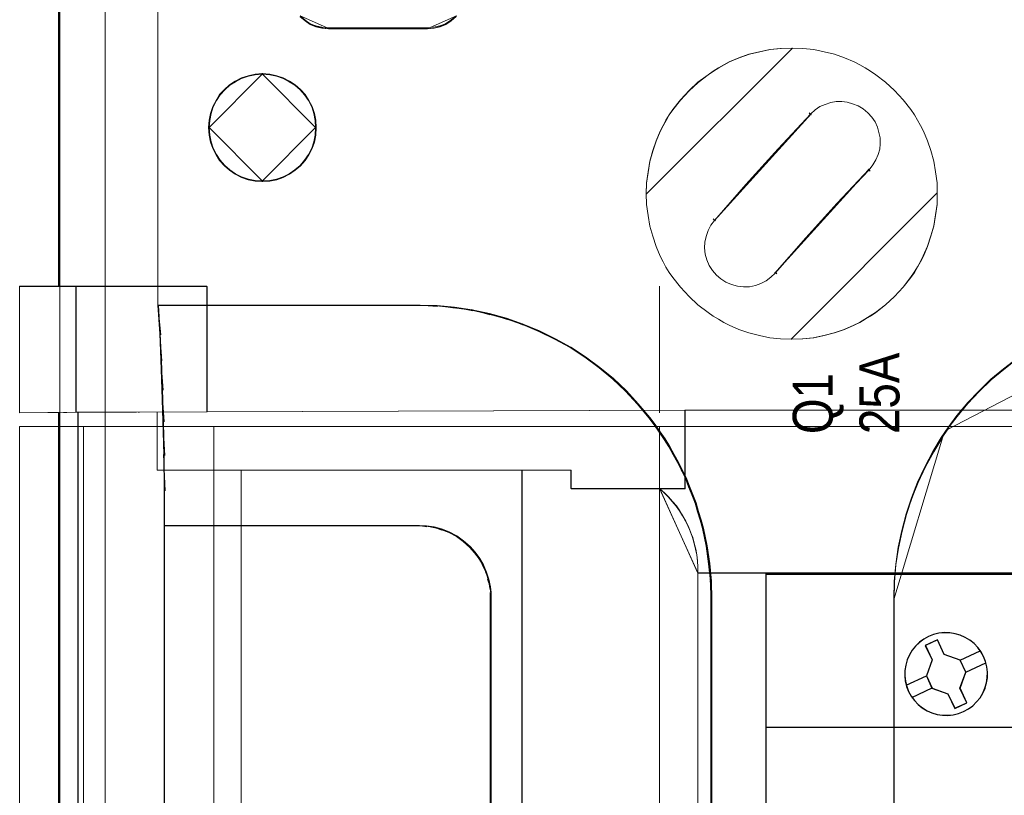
# Model space of a CAD drawing. Header units: millimetres. Extents: x -1290 to 1795, y -4192 to -1311.
# Tile 77 of 256: x 518 to 533, y -3249 to -3237. Entities that reach past the tile are written whole.
import ezdxf

# ---------------------------------------------------------------- set-up
doc = ezdxf.new("R2010")
doc.units = ezdxf.units.MM
doc.layers.add('45', color=7, linetype='Continuous')
doc.layers.add('Aparatura', color=7, linetype='Continuous', lineweight=13)
doc.styles.get("Standard").update_dxf_attribs({"font": 'ARIALN.TTF', "width": 0.8})

# ---------------------------------------------------------------- blocks, each defined once
blk = doc.blocks.new('*U24')
at = {"layer": '45', "color": 7}
for points in [[(43.004787, -76.493338), (61.006016, -76.493338), (61.006016, -76.493338), (61.006016, -159.503627), (61.006016, -159.503627), (43.004787, -159.503627), (43.004787, -159.503627), (24.997711, -159.503627), (24.997711, -159.503627), (6.996482, -159.503627), (6.996482, -159.503627), (6.996482, -76.493338), (6.996482, -76.493338), (24.997711, -76.493338), (24.997711, -76.493338), (43.004787, -76.493338), (43.004787, -76.493338)], [(23.315902, -82.69119), (23.122631, -82.328291), (22.882506, -82.000512), (22.601385, -81.707851), (22.285124, -81.456164), (21.933722, -81.245448), (21.558894, -81.081559), (21.178208, -80.970348), (20.774097, -80.900109), (20.369985, -80.894256), (19.965873, -80.941082), (19.567618, -81.040586), (19.186933, -81.181063), (18.835531, -81.380072), (18.507556, -81.620053), (18.214721, -81.901007), (17.957027, -82.21708), (17.752043, -82.568272), (17.582199, -82.937024), (17.476778, -83.323336), (17.406498, -83.727207), (17.400641, -84.131078), (17.441638, -84.534949), (17.541202, -84.932967), (17.687619, -85.313425), (17.886747, -85.664617), (18.126871, -85.992396), (18.407992, -86.29091), (18.718397, -86.542598), (19.075655, -86.753313), (19.43877, -86.917203), (19.831169, -87.034267), (20.235281, -87.092799), (20.639393, -87.098652), (21.043505, -87.057679), (21.44176, -86.958175), (21.816588, -86.817698), (22.173846, -86.612836), (22.501821, -86.378708), (22.794656, -86.091901), (23.05235, -85.781681), (23.263191, -85.436342), (23.421322, -85.061737), (23.532599, -84.669572), (23.597023, -84.271555), (23.608736, -83.86183), (23.56774, -83.457959), (23.468176, -83.065795), (23.315902, -82.69119)], [(23.311034, -82.692701), (23.118098, -82.330223), (22.878389, -82.002823), (22.597754, -81.710502), (22.282041, -81.459105), (21.931247, -81.248634), (21.557068, -81.084934), (21.177042, -80.973852), (20.77363, -80.903695), (20.370218, -80.897849), (19.966806, -80.94462), (19.56924, -81.044009), (19.189214, -81.184323), (18.838421, -81.383102), (18.511014, -81.622805), (18.218687, -81.903434), (17.961438, -82.219141), (17.756809, -82.569926), (17.587259, -82.938251), (17.482021, -83.324115), (17.411863, -83.727518), (17.406016, -84.130922), (17.446942, -84.534325), (17.546333, -84.931882), (17.692497, -85.3119), (17.89128, -85.662685), (18.130989, -85.990085), (18.411623, -86.288253), (18.72149, -86.539649), (19.07813, -86.75012), (19.440616, -86.91382), (19.832335, -87.030749), (20.235747, -87.089213), (20.639159, -87.095059), (21.042572, -87.054134), (21.440137, -86.954745), (21.814316, -86.814431), (22.170956, -86.609806), (22.498363, -86.375949), (22.790691, -86.089474), (23.047939, -85.779614), (23.258415, -85.434675), (23.416272, -85.060503), (23.527356, -84.668793), (23.591668, -84.271236), (23.603361, -83.861986), (23.562436, -83.458583), (23.463044, -83.066872), (23.311034, -82.692701)], [(20.363217, -82.521191), (19.852736, -81.425959), (19.852736, -81.425959), (18.943259, -81.847652), (18.943259, -81.847652), (19.45374, -82.942884), (19.45374, -82.942884), (19.019537, -84.143539), (19.019537, -84.143539), (19.442004, -85.051352), (19.442004, -85.051352), (20.638994, -85.484759), (20.638994, -85.484759), (21.149475, -86.574134), (21.149475, -86.574134), (22.058952, -86.152441), (22.058952, -86.152441), (21.548471, -85.063066), (21.548471, -85.063066), (21.988541, -83.86241), (21.988541, -83.86241), (21.566074, -82.954598), (21.566074, -82.954598), (20.363217, -82.521191), (20.363217, -82.521191)], [(20.363693, -82.522872), (19.854973, -81.429551), (18.948634, -81.850509), (19.457353, -82.94383), (19.024649, -84.142391), (19.445659, -85.04862), (20.638518, -85.481271), (21.147238, -86.568745), (22.053577, -86.147788), (21.544858, -85.060313), (21.983409, -83.861752), (21.5624, -82.955524), (20.363693, -82.522872)]]:
    blk.add_lwpolyline(points, close=True, dxfattribs=at)
at = {"layer": '45', "color": 254}
blk.add_lwpolyline([(43.003592, -76.498727), (61.002433, -76.498727), (61.002433, -159.498239), (43.003592, -159.498239), (24.998906, -159.498239), (7.000066, -159.498239), (7.000066, -76.498727), (24.998906, -76.498727), (43.003592, -76.498727)], close=True, dxfattribs=at)
at = {"layer": '45', "color": 7}
for points in [[(21.557288, -82.961789), (23.069447, -82.248661)], [(21.978328, -83.867121), (23.490487, -83.155789)], [(17.517099, -84.844304), (19.03105, -84.136565)], [(17.938138, -85.749636), (19.45209, -85.043693)]]:
    blk.add_lwpolyline(points, dxfattribs=at)
at = {"layer": '45', "color": 251}
blk.add_lwpolyline([(6.996482, -87.993206), (61.006016, -87.993206)], dxfattribs=at)

msp = doc.modelspace()

# ---------------------------------------------------------------- linework, layer by layer
at = {"layer": 'Aparatura', "lineweight": 13}
for points in [[(518.676, -3229.974), (518.676, -3240.955), (518.676, -3229.974)], [(595.236, -3242.817), (602.408, -3242.838), (603.182, -3242.849), (604.631, -3242.855), (604.631, -3229.974), (518.676, -3229.974), (518.676, -3240.955), (518.8, -3240.955), (518.935, -3240.955), (520.899, -3240.955), (520.899, -3242.838), (528.071, -3242.817), (529.136, -3242.817), (595.236, -3242.817)], [(595.236, -3242.817), (602.408, -3242.838), (603.182, -3242.849), (604.631, -3242.855), (604.631, -3229.974), (518.676, -3229.974), (518.676, -3240.955), (518.8, -3240.955), (518.935, -3240.955), (520.899, -3240.955), (520.899, -3242.838), (528.071, -3242.817), (529.136, -3242.817), (595.236, -3242.817)], [(518.68, -3229.974), (518.68, -3240.958), (518.68, -3229.974)], [(595.269, -3242.812), (602.441, -3242.839), (603.215, -3242.844), (604.665, -3242.855), (604.665, -3229.974), (518.68, -3229.974), (518.68, -3240.958), (518.8, -3240.958), (518.936, -3240.958), (520.904, -3240.958), (520.904, -3242.839), (528.076, -3242.817), (529.144, -3242.817), (595.269, -3242.812)], [(595.269, -3242.812), (602.441, -3242.839), (603.215, -3242.844), (604.665, -3242.855), (604.665, -3229.974), (518.68, -3229.974), (518.68, -3240.958), (518.8, -3240.958), (518.936, -3240.958), (520.904, -3240.958), (520.904, -3242.839), (528.076, -3242.817), (529.144, -3242.817), (595.269, -3242.812)], [(518.694, -3230.396), (518.694, -3306.753), (518.694, -3230.396)], [(519.376, -3230.815), (519.376, -3246.206), (519.376, -3249.719), (519.376, -3250.881), (519.376, -3251.365), (519.376, -3251.511), (519.376, -3251.57), (519.376, -3251.586), (519.376, -3251.591), (519.376, -3251.591), (519.376, -3230.815)], [(520.166, -3235.9), (520.166, -3241.255), (520.166, -3235.9)], [(522.298, -3236.9), (522.376, -3236.964), (522.454, -3237.023), (522.544, -3237.059), (522.639, -3237.082), (522.739, -3237.094), (522.298, -3236.9)], [(524.205, -3237.094), (524.305, -3237.082), (524.4, -3237.059), (524.49, -3237.023), (524.574, -3236.964), (524.646, -3236.9), (524.205, -3237.094)], [(522.722, -3237.077), (522.722, -3237.077), (523.472, -3237.077), (523.94, -3237.077), (524.113, -3237.077), (524.184, -3237.077), (524.211, -3237.077), (524.217, -3237.077), (524.222, -3237.077), (522.722, -3237.077)], [(529.685, -3237.383), (529.517, -3237.389), (529.354, -3237.405), (529.197, -3237.438), (529.04, -3237.476), (528.889, -3237.53), (528.742, -3237.589), (528.661, -3237.633), (528.58, -3237.681), (528.499, -3237.73), (528.423, -3237.784), (528.271, -3237.898), (528.136, -3238.023), (528.006, -3238.164), (527.893, -3238.31), (527.838, -3238.386), (527.79, -3238.467), (527.746, -3238.548), (527.703, -3238.635), (527.643, -3238.781), (527.589, -3238.928), (527.546, -3239.085), (527.519, -3239.247), (527.497, -3239.41), (527.492, -3239.572), (529.685, -3237.383)], [(530.695, -3237.632), (530.614, -3237.589), (530.469, -3237.529), (530.318, -3237.475), (530.161, -3237.437), (530.005, -3237.405), (529.843, -3237.389), (529.676, -3237.383), (529.509, -3237.389), (529.347, -3237.405), (529.191, -3237.437), (529.034, -3237.475), (528.883, -3237.529), (528.738, -3237.589), (528.657, -3237.632), (528.576, -3237.68), (528.495, -3237.729), (528.419, -3237.783), (528.268, -3237.896), (528.134, -3238.02), (528.004, -3238.161), (527.891, -3238.306), (527.837, -3238.382), (527.788, -3238.463), (527.745, -3238.544), (527.702, -3238.63), (527.643, -3238.776), (527.589, -3238.921), (527.546, -3239.078), (527.519, -3239.24), (527.497, -3239.402), (527.492, -3239.564), (527.497, -3239.731), (527.519, -3239.893), (527.546, -3240.055), (527.589, -3240.206), (527.643, -3240.357), (527.702, -3240.503), (527.745, -3240.589), (527.788, -3240.67), (527.837, -3240.751), (527.891, -3240.826), (528.004, -3240.972), (528.134, -3241.112), (528.268, -3241.237), (528.419, -3241.35), (528.495, -3241.404), (528.576, -3241.452), (528.657, -3241.501), (528.738, -3241.539), (528.883, -3241.603), (529.034, -3241.657), (529.191, -3241.695), (529.347, -3241.728), (529.509, -3241.744), (529.676, -3241.749), (529.843, -3241.744), (530.005, -3241.728), (530.161, -3241.695), (530.318, -3241.657), (530.469, -3241.603), (530.614, -3241.539), (530.695, -3241.501), (530.776, -3241.452), (530.857, -3241.404), (530.938, -3241.35), (531.083, -3241.237), (531.218, -3241.112), (531.348, -3240.972), (531.461, -3240.826), (531.515, -3240.751), (531.563, -3240.67), (531.607, -3240.589), (531.65, -3240.503), (531.714, -3240.357), (531.763, -3240.206), (531.806, -3240.055), (531.833, -3239.893), (531.855, -3239.731), (531.855, -3239.564), (531.855, -3239.402), (531.833, -3239.24), (531.806, -3239.078), (531.763, -3238.921), (531.714, -3238.776), (531.65, -3238.63), (531.607, -3238.544), (531.563, -3238.463), (531.515, -3238.382), (531.461, -3238.306), (531.348, -3238.161), (531.218, -3238.02), (531.083, -3237.896), (530.938, -3237.783), (530.857, -3237.729), (530.776, -3237.68), (530.695, -3237.632)], [(531.855, -3239.731), (531.833, -3239.893), (531.806, -3240.055), (531.763, -3240.206), (531.714, -3240.357), (531.65, -3240.503), (531.607, -3240.589), (531.563, -3240.67), (531.515, -3240.751), (531.461, -3240.826), (531.348, -3240.972), (531.218, -3241.112), (531.083, -3241.237), (530.938, -3241.35), (530.857, -3241.404), (530.776, -3241.452), (530.695, -3241.501), (530.614, -3241.539), (530.469, -3241.603), (530.318, -3241.657), (530.161, -3241.695), (530.005, -3241.728), (529.843, -3241.744), (529.676, -3241.749), (529.509, -3241.744), (529.347, -3241.728), (529.191, -3241.695), (529.034, -3241.657), (528.883, -3241.603), (528.738, -3241.539), (528.657, -3241.501), (528.576, -3241.452), (528.495, -3241.404), (528.419, -3241.35), (528.268, -3241.237), (528.134, -3241.112), (528.004, -3240.972), (527.891, -3240.826), (527.837, -3240.751), (527.788, -3240.67), (527.745, -3240.589), (527.702, -3240.503), (527.643, -3240.357), (527.589, -3240.206), (527.546, -3240.055), (527.519, -3239.893), (527.497, -3239.731), (527.492, -3239.564), (527.497, -3239.402), (527.519, -3239.24), (527.546, -3239.078), (527.589, -3238.921), (527.643, -3238.776), (527.702, -3238.63), (527.745, -3238.544), (527.788, -3238.463), (527.837, -3238.382), (527.891, -3238.306), (528.004, -3238.161), (528.134, -3238.02), (528.268, -3237.896), (528.419, -3237.783), (528.495, -3237.729), (528.576, -3237.68), (528.657, -3237.632), (528.738, -3237.589), (528.883, -3237.529), (529.034, -3237.475), (529.191, -3237.437), (529.347, -3237.405), (529.509, -3237.389), (529.676, -3237.383), (529.843, -3237.389), (530.005, -3237.405), (530.161, -3237.437), (530.318, -3237.475), (530.469, -3237.529), (530.614, -3237.589), (530.695, -3237.632), (530.776, -3237.68), (530.857, -3237.729), (530.938, -3237.783), (531.083, -3237.896), (531.218, -3238.02), (531.348, -3238.161), (531.461, -3238.306), (531.515, -3238.382), (531.563, -3238.463), (531.607, -3238.544), (531.65, -3238.63), (531.714, -3238.776), (531.763, -3238.921), (531.806, -3239.078), (531.833, -3239.24), (531.855, -3239.402), (531.855, -3239.564), (531.855, -3239.731)], [(521.74, -3237.765), (521.631, -3237.776), (521.526, -3237.798), (521.422, -3237.831), (521.329, -3237.88), (521.241, -3237.935), (521.164, -3238.007), (521.093, -3238.083), (521.038, -3238.171), (520.989, -3238.265), (520.956, -3238.369), (520.934, -3238.473), (520.923, -3238.583), (521.74, -3237.765)], [(522.514, -3238.363), (522.481, -3238.259), (522.432, -3238.167), (522.373, -3238.08), (522.307, -3238.004), (522.226, -3237.933), (522.139, -3237.879), (522.047, -3237.83), (521.949, -3237.798), (521.846, -3237.776), (521.732, -3237.765), (521.623, -3237.776), (521.52, -3237.798), (521.417, -3237.83), (521.325, -3237.879), (521.238, -3237.933), (521.162, -3238.004), (521.091, -3238.08), (521.037, -3238.167), (520.988, -3238.259), (520.956, -3238.363), (520.934, -3238.466), (520.923, -3238.575), (520.934, -3238.689), (520.956, -3238.792), (520.988, -3238.89), (521.037, -3238.982), (521.091, -3239.069), (521.162, -3239.151), (521.238, -3239.216), (521.325, -3239.276), (521.417, -3239.324), (521.52, -3239.357), (521.623, -3239.379), (521.732, -3239.384), (521.846, -3239.379), (521.949, -3239.357), (522.047, -3239.324), (522.139, -3239.276), (522.226, -3239.216), (522.307, -3239.151), (522.373, -3239.069), (522.432, -3238.982), (522.481, -3238.89), (522.514, -3238.792), (522.535, -3238.689), (522.541, -3238.575), (522.535, -3238.466), (522.514, -3238.363)], [(522.481, -3238.259), (522.514, -3238.363), (522.535, -3238.466), (522.541, -3238.575), (522.535, -3238.689), (522.514, -3238.792), (522.481, -3238.89), (522.432, -3238.982), (522.373, -3239.069), (522.307, -3239.151), (522.226, -3239.216), (522.139, -3239.276), (522.047, -3239.324), (521.949, -3239.357), (521.846, -3239.379), (521.732, -3239.384), (521.623, -3239.379), (521.52, -3239.357), (521.417, -3239.324), (521.325, -3239.276), (521.238, -3239.216), (521.162, -3239.151), (521.091, -3239.069), (521.037, -3238.982), (520.988, -3238.89), (520.956, -3238.792), (520.934, -3238.689), (520.923, -3238.575), (520.934, -3238.466), (520.956, -3238.363), (520.988, -3238.259), (521.037, -3238.167), (521.091, -3238.08), (521.162, -3238.004), (521.238, -3237.933), (521.325, -3237.879), (521.417, -3237.83), (521.52, -3237.798), (521.623, -3237.776), (521.732, -3237.765), (521.846, -3237.776), (521.949, -3237.798), (522.047, -3237.83), (522.139, -3237.879), (522.226, -3237.933), (522.307, -3238.004), (522.373, -3238.08), (522.432, -3238.167), (522.481, -3238.259)], [(522.505, -3238.365), (522.473, -3238.263), (522.425, -3238.171), (522.366, -3238.085), (522.301, -3238.01), (522.221, -3237.94), (522.135, -3237.887), (522.043, -3237.838), (521.947, -3237.806), (521.845, -3237.784), (521.732, -3237.774), (521.624, -3237.784), (521.522, -3237.806), (521.42, -3237.838), (521.329, -3237.887), (521.243, -3237.94), (521.168, -3238.01), (521.098, -3238.085), (521.044, -3238.171), (520.996, -3238.263), (520.964, -3238.365), (520.942, -3238.467), (520.932, -3238.575), (520.942, -3238.687), (520.964, -3238.79), (520.996, -3238.886), (521.044, -3238.978), (521.098, -3239.064), (521.168, -3239.144), (521.243, -3239.209), (521.329, -3239.268), (521.42, -3239.316), (521.522, -3239.349), (521.624, -3239.37), (521.732, -3239.376), (521.845, -3239.37), (521.947, -3239.349), (522.043, -3239.316), (522.135, -3239.268), (522.221, -3239.209), (522.301, -3239.144), (522.366, -3239.064), (522.425, -3238.978), (522.473, -3238.886), (522.505, -3238.79), (522.527, -3238.687), (522.532, -3238.575), (522.527, -3238.467), (522.505, -3238.365)], [(522.541, -3238.583), (522.535, -3238.473), (522.513, -3238.369), (522.48, -3238.265), (522.431, -3238.171), (522.371, -3238.083), (522.305, -3238.007), (522.223, -3237.935), (522.135, -3237.88), (522.042, -3237.831), (521.943, -3237.798), (521.839, -3237.776), (521.723, -3237.765), (522.541, -3238.583)], [(530.027, -3238.309), (530.098, -3238.26), (530.179, -3238.228), (530.26, -3238.2), (530.341, -3238.184), (530.427, -3238.184), (530.508, -3238.195), (530.589, -3238.217), (530.671, -3238.249), (530.746, -3238.292), (530.817, -3238.352), (530.876, -3238.417), (530.925, -3238.487), (530.962, -3238.568), (530.984, -3238.649), (531, -3238.731), (531, -3238.817), (530.995, -3238.898), (530.973, -3238.979), (530.935, -3239.061), (530.892, -3239.136), (530.838, -3239.207), (530.357, -3239.715), (529.892, -3240.229), (529.427, -3240.759), (529.362, -3240.819), (529.292, -3240.873), (529.211, -3240.916), (529.13, -3240.943), (529.043, -3240.965), (528.951, -3240.965), (528.86, -3240.954), (528.773, -3240.932), (528.687, -3240.894), (528.611, -3240.846), (528.546, -3240.791), (528.487, -3240.721), (528.438, -3240.645), (528.4, -3240.559), (528.378, -3240.472), (528.368, -3240.38), (528.373, -3240.294), (528.389, -3240.207), (528.422, -3240.121), (528.46, -3240.04), (528.514, -3239.969), (528.989, -3239.428), (529.47, -3238.893), (529.962, -3238.368), (530.027, -3238.309)], [(529.969, -3238.367), (529.474, -3238.894), (528.991, -3239.432), (528.512, -3239.976), (529.969, -3238.367)], [(529.936, -3238.356), (529.958, -3238.384), (529.969, -3238.384), (529.936, -3238.356)], [(520.923, -3238.566), (520.934, -3238.681), (520.956, -3238.786), (520.989, -3238.885), (521.038, -3238.978), (521.093, -3239.066), (521.164, -3239.148), (521.241, -3239.214), (521.329, -3239.274), (521.422, -3239.324), (521.526, -3239.357), (521.631, -3239.379), (521.74, -3239.384), (520.923, -3238.566)], [(521.723, -3239.384), (521.839, -3239.379), (521.943, -3239.357), (522.042, -3239.324), (522.135, -3239.274), (522.223, -3239.214), (522.305, -3239.148), (522.371, -3239.066), (522.431, -3238.978), (522.48, -3238.885), (522.513, -3238.786), (522.535, -3238.681), (522.541, -3238.566), (521.723, -3239.384)], [(530.839, -3239.2), (530.356, -3239.711), (529.888, -3240.227), (529.42, -3240.76), (530.839, -3239.2)], [(530.85, -3239.228), (530.822, -3239.2), (530.822, -3239.2), (530.85, -3239.228)], [(529.667, -3241.749), (529.835, -3241.744), (529.998, -3241.728), (530.155, -3241.695), (530.312, -3241.657), (530.463, -3241.603), (530.609, -3241.538), (530.691, -3241.5), (530.772, -3241.451), (530.853, -3241.402), (530.934, -3241.348), (531.08, -3241.235), (531.216, -3241.11), (531.346, -3240.969), (531.459, -3240.823), (531.513, -3240.747), (531.562, -3240.666), (531.606, -3240.584), (531.649, -3240.498), (531.714, -3240.352), (531.763, -3240.2), (531.806, -3240.048), (531.833, -3239.886), (531.855, -3239.723), (531.855, -3239.555), (529.667, -3241.749)], [(528.496, -3239.942), (528.507, -3239.953), (528.53, -3239.976), (528.496, -3239.942)], [(529.453, -3240.771), (529.42, -3240.743), (529.453, -3240.771)], [(518.091, -3240.955), (518.936, -3240.955), (518.091, -3240.955)], [(518.676, -3240.955), (518.091, -3240.955), (518.676, -3240.955)], [(518.936, -3242.844), (518.936, -3240.955), (518.8, -3240.955), (518.676, -3240.955), (518.091, -3240.955), (518.091, -3242.855), (518.676, -3242.849), (518.936, -3242.844)], [(518.936, -3242.844), (518.936, -3240.955), (518.8, -3240.955), (518.676, -3240.955), (518.091, -3240.955), (518.091, -3242.855), (518.676, -3242.849), (518.936, -3242.844)], [(518.091, -3240.958), (518.937, -3240.958), (518.091, -3240.958)], [(518.681, -3240.958), (518.091, -3240.958), (518.681, -3240.958)], [(518.937, -3242.844), (518.937, -3240.958), (518.8, -3240.958), (518.68, -3240.958), (518.091, -3240.958), (518.091, -3242.855), (518.68, -3242.85), (518.937, -3242.844)], [(518.937, -3242.844), (518.937, -3240.958), (518.8, -3240.958), (518.68, -3240.958), (518.091, -3240.958), (518.091, -3242.855), (518.68, -3242.85), (518.937, -3242.844)], [(518.801, -3240.955), (518.751, -3240.955), (518.801, -3240.955)], [(518.801, -3240.958), (518.751, -3240.958), (518.801, -3240.958)], [(520.899, -3240.955), (518.8, -3240.955), (520.899, -3240.955)], [(519.001, -3240.955), (518.8, -3240.955), (519.001, -3240.955)], [(520.904, -3240.958), (518.8, -3240.958), (520.904, -3240.958)], [(519.002, -3240.958), (518.8, -3240.958), (519.002, -3240.958)], [(518.935, -3240.955), (520.899, -3240.955), (518.935, -3240.955)], [(518.935, -3242.844), (518.935, -3240.955), (518.935, -3242.844)], [(518.935, -3240.955), (518.935, -3242.844), (518.935, -3240.955)], [(518.935, -3240.955), (518.935, -3242.844), (518.968, -3242.844), (520.899, -3242.838), (520.899, -3240.955), (518.935, -3240.955)], [(518.935, -3240.955), (518.935, -3242.844), (518.968, -3242.844), (520.899, -3242.838), (520.899, -3240.955), (518.935, -3240.955)], [(518.936, -3240.958), (520.904, -3240.958), (518.936, -3240.958)], [(518.936, -3242.845), (518.936, -3240.958), (518.936, -3242.845)], [(518.936, -3240.958), (518.936, -3242.845), (518.936, -3240.958)], [(518.936, -3240.958), (518.936, -3242.845), (518.964, -3242.845), (520.904, -3242.839), (520.904, -3240.958), (518.936, -3240.958)], [(518.936, -3240.958), (518.936, -3242.845), (518.964, -3242.845), (520.904, -3242.839), (520.904, -3240.958), (518.936, -3240.958)], [(520.899, -3242.838), (520.899, -3240.955), (520.899, -3242.838)], [(520.899, -3240.955), (520.899, -3242.838), (520.899, -3240.955)], [(520.904, -3242.839), (520.904, -3240.958), (520.904, -3242.839)], [(520.904, -3240.958), (520.904, -3242.839), (520.904, -3240.958)], [(527.691, -3242.855), (527.691, -3240.955), (527.691, -3242.855)], [(527.691, -3240.955), (527.691, -3242.855), (527.691, -3240.955)], [(527.691, -3242.855), (527.691, -3240.958), (527.691, -3242.855)], [(527.691, -3240.958), (527.691, -3242.855), (527.691, -3240.958)], [(520.166, -3241.238), (520.171, -3241.238), (522.054, -3241.238), (523.316, -3241.238), (523.786, -3241.238), (523.991, -3241.238), (524.05, -3241.238), (524.077, -3241.238), (524.088, -3241.238), (524.088, -3241.238), (520.166, -3241.238)], [(520.21, -3241.685), (520.166, -3241.238), (520.21, -3241.685)], [(524.098, -3241.238), (524.071, -3241.238), (524.098, -3241.238)], [(524.362, -3241.26), (524.081, -3241.238), (524.362, -3241.26)], [(524.625, -3241.287), (524.344, -3241.243), (524.625, -3241.287)], [(524.888, -3241.325), (524.608, -3241.27), (524.888, -3241.325)], [(535.609, -3241.238), (535.355, -3241.243), (535.107, -3241.265), (534.859, -3241.303), (534.616, -3241.352), (534.378, -3241.411), (534.141, -3241.487), (533.914, -3241.579), (533.688, -3241.677), (533.472, -3241.791), (533.256, -3241.916), (533.051, -3242.051), (532.857, -3242.203), (532.668, -3242.361), (532.49, -3242.534), (532.317, -3242.713), (532.155, -3242.909), (532.004, -3243.109), (535.609, -3241.238)], [(525.146, -3241.384), (524.871, -3241.307), (525.146, -3241.384)], [(525.404, -3241.454), (525.129, -3241.367), (525.404, -3241.454)], [(525.651, -3241.54), (525.386, -3241.436), (525.651, -3241.54)], [(525.898, -3241.642), (525.634, -3241.522), (525.898, -3241.642)], [(520.226, -3242.077), (520.193, -3241.668), (520.226, -3242.077)], [(526.134, -3241.76), (525.88, -3241.625), (526.134, -3241.76)], [(526.365, -3241.884), (526.117, -3241.743), (526.365, -3241.884)], [(526.585, -3242.029), (526.348, -3241.866), (526.585, -3242.029)], [(526.8, -3242.19), (526.568, -3242.011), (526.8, -3242.19)], [(520.242, -3242.513), (520.208, -3242.06), (520.242, -3242.513)], [(527.004, -3242.357), (526.783, -3242.173), (527.004, -3242.357)], [(527.198, -3242.54), (526.987, -3242.339), (527.198, -3242.54)], [(520.258, -3242.991), (520.225, -3242.495), (520.258, -3242.991)], [(527.375, -3242.733), (527.18, -3242.522), (527.375, -3242.733)], [(527.547, -3242.937), (527.358, -3242.716), (527.547, -3242.937)], [(518.936, -3242.843), (518.091, -3242.855), (518.936, -3242.843)], [(518.937, -3242.844), (518.091, -3242.855), (518.937, -3242.844)], [(518.091, -3242.855), (518.676, -3242.849), (518.091, -3242.855)], [(518.091, -3242.855), (518.681, -3242.85), (518.091, -3242.855)], [(518.968, -3294.305), (518.968, -3242.843), (518.936, -3242.843), (518.676, -3242.849), (518.676, -3294.299), (518.936, -3294.305), (518.968, -3294.305)], [(518.968, -3294.305), (518.968, -3242.843), (518.936, -3242.843), (518.676, -3242.849), (518.676, -3294.299), (518.936, -3294.305), (518.968, -3294.305)], [(518.676, -3242.849), (518.676, -3294.299), (518.676, -3242.849)], [(518.964, -3294.304), (518.964, -3242.844), (518.937, -3242.844), (518.68, -3242.85), (518.68, -3294.299), (518.937, -3294.304), (518.964, -3294.304)], [(518.964, -3294.304), (518.964, -3242.844), (518.937, -3242.844), (518.68, -3242.85), (518.68, -3294.299), (518.937, -3294.304), (518.964, -3294.304)], [(518.68, -3242.85), (518.68, -3294.298), (518.68, -3242.85)], [(518.751, -3242.849), (518.801, -3242.849), (518.751, -3242.849)], [(518.751, -3242.85), (518.801, -3242.85), (518.751, -3242.85)], [(520.899, -3242.838), (518.935, -3242.844), (520.899, -3242.838)], [(520.904, -3242.839), (518.936, -3242.845), (520.904, -3242.839)], [(518.964, -3242.844), (519.842, -3242.844), (518.964, -3242.844)], [(518.964, -3294.304), (518.964, -3242.844), (518.964, -3294.304)], [(518.968, -3242.843), (519.844, -3242.843), (518.968, -3242.843)], [(518.968, -3294.305), (518.968, -3242.843), (518.968, -3294.305)], [(519.888, -3242.843), (519.871, -3242.843), (519.888, -3242.843)], [(519.89, -3242.844), (519.874, -3242.844), (519.89, -3242.844)], [(528.071, -3242.816), (520.899, -3242.838), (520.152, -3242.843), (520.152, -3243.715), (521.412, -3243.715), (525.626, -3243.715), (526.362, -3243.715), (526.362, -3243.991), (527.692, -3243.991), (528.071, -3243.991), (528.071, -3242.816)], [(528.071, -3242.816), (520.899, -3242.838), (520.152, -3242.843), (520.152, -3243.715), (521.412, -3243.715), (525.626, -3243.715), (526.362, -3243.715), (526.362, -3243.991), (527.692, -3243.991), (528.071, -3243.991), (528.071, -3242.816)], [(528.076, -3242.817), (520.904, -3242.839), (520.152, -3242.844), (520.152, -3243.717), (521.416, -3243.717), (525.629, -3243.717), (526.365, -3243.717), (526.365, -3243.995), (527.695, -3243.995), (528.076, -3243.995), (528.076, -3242.817)], [(528.076, -3242.817), (520.904, -3242.839), (520.152, -3242.844), (520.152, -3243.717), (521.416, -3243.717), (525.629, -3243.717), (526.365, -3243.717), (526.365, -3243.995), (527.695, -3243.995), (528.076, -3243.995), (528.076, -3242.817)], [(520.152, -3242.844), (520.899, -3242.838), (520.152, -3242.844)], [(520.152, -3242.845), (520.904, -3242.839), (520.152, -3242.845)], [(520.152, -3243.715), (520.152, -3242.843), (520.152, -3243.715)], [(520.152, -3243.717), (520.152, -3242.844), (520.152, -3243.717)], [(528.071, -3242.816), (520.899, -3242.838), (528.071, -3242.816)], [(520.899, -3242.838), (528.071, -3242.816), (520.899, -3242.838)], [(528.076, -3242.817), (520.904, -3242.839), (528.076, -3242.817)], [(520.904, -3242.839), (528.076, -3242.817), (520.904, -3242.839)], [(595.237, -3242.816), (528.071, -3242.816), (595.237, -3242.816)], [(528.071, -3242.816), (595.237, -3242.816), (528.071, -3242.816)], [(528.071, -3243.758), (528.071, -3242.816), (528.071, -3243.758)], [(528.071, -3242.816), (528.071, -3243.991), (528.071, -3242.816)], [(528.076, -3242.817), (595.269, -3242.812), (528.076, -3242.817)], [(595.269, -3242.817), (528.076, -3242.817), (595.269, -3242.817)], [(528.076, -3243.76), (528.076, -3242.817), (528.076, -3243.76)], [(528.076, -3242.817), (528.076, -3243.995), (528.076, -3242.817)], [(520.269, -3243.496), (520.241, -3242.974), (520.269, -3243.496)], [(527.627, -3243.045), (527.53, -3242.92), (527.627, -3243.045)], [(527.703, -3243.152), (527.61, -3243.027), (527.703, -3243.152)], [(518.091, -3243.063), (605.291, -3243.057), (518.091, -3243.063)], [(519.051, -3294.086), (519.051, -3243.062), (518.091, -3243.062), (518.091, -3294.086), (519.051, -3294.086)], [(519.051, -3294.086), (519.051, -3243.062), (518.091, -3243.062), (518.091, -3294.086), (519.051, -3294.086)], [(519.051, -3294.086), (519.051, -3243.062), (519.051, -3294.086)], [(519.051, -3243.062), (519.051, -3294.086), (521.002, -3294.086), (521.002, -3243.062), (519.051, -3243.062)], [(519.051, -3243.062), (519.051, -3294.086), (521.002, -3294.086), (521.002, -3243.062), (519.051, -3243.062)], [(604.545, -3294.091), (604.545, -3243.057), (521.002, -3243.062), (521.002, -3294.086), (604.545, -3294.091)], [(604.545, -3294.091), (604.545, -3243.057), (521.002, -3243.062), (521.002, -3294.086), (604.545, -3294.091)], [(521.002, -3243.062), (521.002, -3294.086), (521.002, -3243.062)], [(527.778, -3243.26), (527.685, -3243.135), (527.778, -3243.26)], [(527.691, -3243.062), (527.691, -3294.086), (527.691, -3243.062)], [(527.691, -3294.086), (527.691, -3243.062), (527.691, -3294.086)], [(531.918, -3243.244), (532.032, -3243.081), (531.918, -3243.244)], [(519.051, -3293.841), (519.051, -3243.308), (519.051, -3293.841)], [(527.847, -3243.373), (527.761, -3243.243), (527.847, -3243.373)], [(531.94, -3243.216), (531.808, -3243.438), (531.682, -3243.665), (531.572, -3243.898), (531.478, -3244.136), (531.396, -3244.38), (531.33, -3244.629), (531.275, -3244.883), (531.236, -3245.137), (531.214, -3245.397), (531.209, -3245.657), (531.94, -3243.216)], [(520.274, -3244.023), (520.251, -3243.479), (520.274, -3244.023)], [(527.912, -3243.491), (527.831, -3243.355), (527.912, -3243.491)], [(527.976, -3243.609), (527.895, -3243.474), (527.976, -3243.609)], [(528.035, -3243.727), (527.959, -3243.592), (528.035, -3243.727)], [(526.362, -3243.715), (520.152, -3243.715), (526.362, -3243.715)], [(526.365, -3243.716), (520.152, -3243.716), (526.365, -3243.716)], [(521.412, -3293.434), (521.412, -3243.715), (521.412, -3293.434)], [(521.412, -3243.715), (525.626, -3243.715), (521.412, -3243.715)], [(597.681, -3243.715), (597.681, -3266.607), (525.626, -3266.607), (525.626, -3243.715), (521.412, -3243.715), (521.412, -3293.434), (525.626, -3293.434), (525.626, -3270.541), (597.681, -3270.541), (597.681, -3293.434), (601.813, -3293.434), (601.813, -3243.715), (597.681, -3243.715)], [(521.416, -3293.432), (521.416, -3243.716), (521.416, -3293.432)], [(521.416, -3243.716), (525.629, -3243.716), (521.416, -3243.716)], [(597.716, -3243.716), (597.716, -3266.612), (525.629, -3266.612), (525.629, -3243.716), (521.416, -3243.716), (521.416, -3293.432), (525.629, -3293.432), (525.629, -3270.537), (597.716, -3270.537), (597.716, -3293.432), (601.847, -3293.432), (601.847, -3243.716), (597.716, -3243.716)], [(525.626, -3243.715), (525.626, -3266.607), (525.626, -3243.715)], [(525.629, -3243.716), (525.629, -3266.612), (525.629, -3243.716)], [(526.361, -3243.991), (526.361, -3243.715), (526.361, -3243.991)], [(526.365, -3243.995), (526.365, -3243.716), (526.365, -3243.995)], [(528.095, -3243.845), (528.018, -3243.71), (528.095, -3243.845)], [(528.071, -3243.758), (528.071, -3243.991), (528.071, -3243.758)], [(528.076, -3243.76), (528.076, -3243.995), (528.076, -3243.76)], [(528.143, -3243.969), (528.077, -3243.829), (528.143, -3243.969)], [(520.257, -3244.56), (520.257, -3244.006), (520.257, -3244.56)], [(528.071, -3243.991), (526.361, -3243.991), (528.071, -3243.991)], [(528.076, -3243.995), (526.365, -3243.995), (528.076, -3243.995)], [(528.071, -3243.991), (527.692, -3243.991), (528.071, -3243.991)], [(528.266, -3245.257), (528.266, -3245.165), (528.26, -3245.079), (528.25, -3244.987), (528.233, -3244.9), (528.212, -3244.813), (528.185, -3244.727), (528.158, -3244.64), (528.12, -3244.559), (528.082, -3244.478), (528.039, -3244.402), (527.99, -3244.326), (527.941, -3244.256), (527.882, -3244.185), (527.822, -3244.115), (527.757, -3244.05), (527.692, -3243.991), (528.266, -3245.257)], [(528.076, -3243.995), (527.694, -3243.995), (528.076, -3243.995)], [(528.267, -3245.26), (528.267, -3245.167), (528.262, -3245.074), (528.251, -3244.987), (528.234, -3244.9), (528.212, -3244.812), (528.191, -3244.725), (528.158, -3244.643), (528.125, -3244.562), (528.087, -3244.48), (528.043, -3244.403), (527.994, -3244.327), (527.945, -3244.251), (527.885, -3244.185), (527.825, -3244.115), (527.765, -3244.055), (527.694, -3243.995), (528.267, -3245.26)], [(528.191, -3244.093), (528.126, -3243.952), (528.191, -3244.093)], [(528.24, -3244.217), (528.174, -3244.076), (528.24, -3244.217)], [(528.277, -3244.346), (528.223, -3244.199), (528.277, -3244.346)], [(528.315, -3244.469), (528.26, -3244.328), (528.315, -3244.469)], [(528.352, -3244.598), (528.298, -3244.452), (528.352, -3244.598)], [(520.257, -3288.202), (520.257, -3288.197), (520.257, -3266.37), (520.257, -3252.782), (520.257, -3247.775), (520.257, -3245.597), (520.257, -3244.931), (520.257, -3244.667), (520.257, -3244.587), (520.257, -3244.554), (520.257, -3244.549), (520.257, -3244.543), (520.257, -3288.202)], [(520.257, -3244.543), (523.095, -3244.543), (523.742, -3244.543), (523.958, -3244.543), (524.05, -3244.543), (524.072, -3244.543), (524.088, -3244.543), (524.088, -3244.543), (520.257, -3244.543)], [(524.071, -3244.543), (524.201, -3244.566), (524.071, -3244.543)], [(524.183, -3244.549), (524.313, -3244.582), (524.183, -3244.549)], [(524.296, -3244.565), (524.421, -3244.614), (524.296, -3244.565)], [(524.403, -3244.597), (524.539, -3244.657), (524.403, -3244.597)], [(524.522, -3244.64), (524.652, -3244.716), (524.522, -3244.64)], [(528.406, -3244.861), (528.335, -3244.581), (528.406, -3244.861)], [(524.635, -3244.699), (524.754, -3244.792), (524.635, -3244.699)], [(524.737, -3244.775), (524.85, -3244.878), (524.737, -3244.775)], [(524.833, -3244.86), (524.926, -3244.964), (524.833, -3244.86)], [(524.908, -3244.947), (524.995, -3245.055), (524.908, -3244.947)], [(528.444, -3245.125), (528.389, -3244.844), (528.444, -3245.125)], [(524.978, -3245.038), (525.049, -3245.152), (524.978, -3245.038)], [(528.47, -3245.388), (528.426, -3245.108), (528.47, -3245.388)], [(525.032, -3245.134), (525.098, -3245.26), (525.032, -3245.134)], [(525.08, -3245.242), (525.13, -3245.367), (525.08, -3245.242)], [(528.266, -3245.257), (595.047, -3245.257), (528.266, -3245.257)], [(528.266, -3245.257), (595.047, -3245.257), (528.266, -3245.257)], [(528.266, -3264.069), (528.266, -3245.257), (528.266, -3264.069)], [(528.266, -3245.257), (528.266, -3264.069), (595.047, -3264.069), (595.047, -3245.257), (528.266, -3245.257)], [(528.267, -3245.259), (595.073, -3245.259), (528.267, -3245.259)], [(528.267, -3245.259), (595.073, -3245.259), (528.267, -3245.259)], [(528.267, -3264.066), (528.267, -3245.259), (528.267, -3264.066)], [(528.267, -3245.259), (528.267, -3264.066), (595.073, -3264.066), (595.073, -3245.259), (528.267, -3245.259)], [(525.113, -3245.35), (525.157, -3245.48), (525.113, -3245.35)], [(528.476, -3245.657), (528.453, -3245.371), (528.476, -3245.657)], [(525.139, -3245.462), (525.167, -3245.566), (525.139, -3245.462)], [(525.15, -3245.549), (525.15, -3245.657), (525.15, -3245.549)], [(525.15, -3245.64), (525.15, -3250.307), (525.15, -3245.64)], [(528.459, -3250.355), (528.459, -3250.355), (528.459, -3245.64), (528.459, -3250.355)], [(531.209, -3247.904), (531.209, -3247.904), (531.209, -3245.64), (531.209, -3247.904)], [(531.209, -3250.554), (531.209, -3247.887), (531.209, -3250.554)]]:
    msp.add_lwpolyline(points, close=True, dxfattribs=at)
for points in [[(518.694, -3230.396), (518.694, -3306.753), (518.699, -3306.817), (518.715, -3306.882), (518.742, -3306.941), (518.774, -3307), (518.817, -3307.048), (518.866, -3307.091), (518.925, -3307.124), (518.984, -3307.15), (519.048, -3307.167), (519.113, -3307.172), (519.113, -3307.172), (561.307, -3307.172), (588.002, -3307.172)], [(519.376, -3288.327), (519.376, -3269.961), (519.376, -3251.579), (519.376, -3251.579), (519.376, -3251.574), (519.376, -3251.557), (519.376, -3251.498), (519.376, -3251.353), (519.376, -3250.869), (519.376, -3249.708), (519.376, -3246.197), (519.376, -3230.815)], [(519.376, -3230.815), (519.376, -3246.197), (519.376, -3249.708), (519.376, -3250.869), (519.376, -3251.353), (519.376, -3251.498), (519.376, -3251.557), (519.376, -3251.574), (519.376, -3251.579), (519.376, -3251.579), (519.376, -3269.59), (519.376, -3287.607)], [(520.257, -3288.193), (520.257, -3266.37), (520.257, -3252.783), (520.257, -3247.778), (520.257, -3245.6), (520.257, -3244.933), (520.257, -3244.67), (520.257, -3244.589), (520.257, -3244.557), (520.257, -3244.552), (520.257, -3244.546), (520.257, -3244.009), (520.252, -3243.482), (520.241, -3242.976), (520.225, -3242.498), (520.209, -3242.062), (520.193, -3241.67), (520.166, -3241.24), (520.166, -3235.901)], [(520.166, -3235.903), (520.166, -3241.246), (520.171, -3241.246), (522.046, -3241.246), (523.303, -3241.246), (523.771, -3241.246), (523.975, -3241.246), (524.034, -3241.246), (524.061, -3241.246), (524.071, -3241.246), (524.071, -3241.246), (524.082, -3241.246), (524.345, -3241.251), (524.609, -3241.278), (524.872, -3241.316), (525.13, -3241.375), (525.388, -3241.445), (525.635, -3241.531), (525.882, -3241.633), (526.118, -3241.751), (526.349, -3241.875), (526.57, -3242.02), (526.785, -3242.182), (526.989, -3242.349), (527.182, -3242.532), (527.359, -3242.725), (527.531, -3242.93), (527.612, -3243.037), (527.687, -3243.145), (527.762, -3243.253), (527.832, -3243.366), (527.897, -3243.484), (527.961, -3243.602), (528.02, -3243.721), (528.079, -3243.839), (528.128, -3243.963), (528.176, -3244.087), (528.224, -3244.21), (528.262, -3244.339), (528.3, -3244.463), (528.337, -3244.592), (528.391, -3244.856), (528.428, -3245.12), (528.455, -3245.383), (528.461, -3245.652), (528.461, -3250.355)], [(524.63, -3236.904), (524.56, -3236.963), (524.48, -3237.017), (524.394, -3237.049), (524.302, -3237.07), (524.206, -3237.081), (524.2, -3237.081), (524.195, -3237.081), (524.168, -3237.081), (524.098, -3237.081), (523.926, -3237.081), (523.464, -3237.081), (522.723, -3237.081), (522.723, -3237.081), (522.626, -3237.07), (522.535, -3237.049), (522.449, -3237.017), (522.374, -3236.963), (522.299, -3236.904)], [(522.299, -3236.916), (522.374, -3236.976), (522.45, -3237.03), (522.536, -3237.062), (522.627, -3237.083), (522.724, -3237.094), (522.724, -3237.094), (523.468, -3237.094), (523.931, -3237.094), (524.103, -3237.094), (524.173, -3237.094), (524.2, -3237.094), (524.205, -3237.094), (524.211, -3237.094), (524.308, -3237.083), (524.399, -3237.062), (524.486, -3237.03), (524.566, -3236.976), (524.636, -3236.916)], [(528.476, -3250.355), (528.476, -3245.648), (528.47, -3245.379), (528.444, -3245.115), (528.406, -3244.851), (528.352, -3244.587), (528.314, -3244.458), (528.277, -3244.334), (528.239, -3244.205), (528.191, -3244.081), (528.142, -3243.957), (528.094, -3243.833), (528.035, -3243.715), (527.975, -3243.596), (527.911, -3243.478), (527.846, -3243.359), (527.776, -3243.246), (527.701, -3243.139), (527.625, -3243.031), (527.545, -3242.923), (527.373, -3242.719), (527.195, -3242.525), (527.001, -3242.342), (526.797, -3242.175), (526.581, -3242.013), (526.361, -3241.868), (526.129, -3241.744), (525.892, -3241.625), (525.892, -3241.625), (525.645, -3241.523), (525.397, -3241.437), (525.139, -3241.367), (524.881, -3241.308), (524.617, -3241.27), (524.353, -3241.243), (524.089, -3241.238), (524.079, -3241.238), (524.079, -3241.238), (524.068, -3241.238), (524.041, -3241.238), (523.982, -3241.238), (523.777, -3241.238), (523.309, -3241.238), (522.05, -3241.238), (520.171, -3241.238), (520.166, -3241.238), (520.193, -3241.668), (520.209, -3242.062), (520.225, -3242.498), (520.241, -3242.977), (520.252, -3243.483), (520.257, -3244.011), (520.257, -3244.55), (523.088, -3244.55), (523.734, -3244.55), (523.949, -3244.55), (524.041, -3244.55), (524.062, -3244.55), (524.079, -3244.55), (524.079, -3244.55), (524.192, -3244.555), (524.305, -3244.571), (524.412, -3244.604), (524.531, -3244.647), (524.644, -3244.706), (524.746, -3244.781), (524.843, -3244.867), (524.918, -3244.954), (524.988, -3245.045), (525.042, -3245.142), (525.09, -3245.25), (525.123, -3245.357), (525.15, -3245.471), (525.16, -3245.557), (525.16, -3245.648), (525.16, -3250.307)], [(528.468, -3250.347), (528.468, -3245.648), (528.462, -3245.38), (528.435, -3245.116), (528.398, -3244.853), (528.344, -3244.589), (528.306, -3244.46), (528.269, -3244.337), (528.231, -3244.208), (528.183, -3244.084), (528.135, -3243.96), (528.086, -3243.837), (528.027, -3243.719), (527.968, -3243.6), (527.904, -3243.482), (527.839, -3243.364), (527.769, -3243.251), (527.694, -3243.143), (527.619, -3243.036), (527.538, -3242.928), (527.366, -3242.724), (527.189, -3242.531), (526.996, -3242.348), (526.792, -3242.181), (526.577, -3242.02), (526.357, -3241.875), (526.126, -3241.751), (525.889, -3241.633), (525.889, -3241.633), (525.642, -3241.531), (525.395, -3241.445), (525.137, -3241.375), (524.879, -3241.316), (524.616, -3241.278), (524.353, -3241.251), (524.09, -3241.246), (524.079, -3241.246), (524.079, -3241.246), (524.068, -3241.246), (524.042, -3241.246), (523.982, -3241.246), (523.778, -3241.246), (523.311, -3241.246), (522.054, -3241.246), (520.179, -3241.246), (520.174, -3241.246), (520.201, -3241.676), (520.217, -3242.068), (520.233, -3242.504), (520.249, -3242.982), (520.26, -3243.487), (520.265, -3244.014), (520.265, -3244.552), (523.091, -3244.552), (523.735, -3244.552), (523.95, -3244.552), (524.042, -3244.552), (524.063, -3244.552), (524.079, -3244.552), (524.079, -3244.552), (524.192, -3244.557), (524.305, -3244.573), (524.412, -3244.606), (524.53, -3244.649), (524.643, -3244.708), (524.745, -3244.783), (524.842, -3244.869), (524.917, -3244.955), (524.987, -3245.046), (525.041, -3245.143), (525.089, -3245.251), (525.121, -3245.358), (525.148, -3245.471), (525.159, -3245.557), (525.159, -3245.648), (525.159, -3250.298)], [(533.046, -3242.044), (532.853, -3242.195), (532.665, -3242.351), (532.488, -3242.523), (532.316, -3242.7), (532.154, -3242.894), (532.015, -3243.082), (531.918, -3243.227), (531.794, -3243.437), (531.671, -3243.663), (531.563, -3243.894), (531.472, -3244.13), (531.392, -3244.372), (531.327, -3244.62), (531.273, -3244.872), (531.236, -3245.125), (531.214, -3245.383), (531.209, -3245.641), (531.209, -3247.889), (531.209, -3247.889), (531.209, -3247.889), (531.209, -3250.54)], [(531.211, -3250.554), (531.211, -3247.901), (531.211, -3247.901), (531.211, -3245.652), (531.217, -3245.394), (531.238, -3245.136), (531.276, -3244.883), (531.329, -3244.63), (531.394, -3244.383), (531.475, -3244.14), (531.566, -3243.904), (531.673, -3243.672), (531.797, -3243.446), (531.92, -3243.236), (532.017, -3243.091), (532.157, -3242.903), (532.318, -3242.709), (532.49, -3242.532), (532.667, -3242.359), (532.855, -3242.203), (533.049, -3242.053)], [(595.236, -3242.816), (529.158, -3242.816), (528.071, -3242.816), (528.071, -3243.991), (527.692, -3243.991), (527.757, -3244.05), (527.822, -3244.115), (527.882, -3244.186), (527.941, -3244.256), (527.99, -3244.326), (528.038, -3244.402), (528.082, -3244.478), (528.119, -3244.559), (528.157, -3244.64), (528.184, -3244.727), (528.211, -3244.813), (528.233, -3244.9), (528.249, -3244.987), (528.26, -3245.079), (528.266, -3245.165), (528.266, -3245.257), (595.047, -3245.257)], [(595.236, -3242.816), (529.158, -3242.816), (528.071, -3242.816), (528.071, -3243.991), (527.692, -3243.991), (527.757, -3244.05), (527.822, -3244.115), (527.882, -3244.186), (527.941, -3244.256), (527.99, -3244.326), (528.038, -3244.402), (528.082, -3244.478), (528.119, -3244.559), (528.157, -3244.64), (528.184, -3244.727), (528.211, -3244.813), (528.233, -3244.9), (528.249, -3244.987), (528.26, -3245.079), (528.266, -3245.165), (528.266, -3245.257), (595.047, -3245.257)], [(595.236, -3242.816), (529.158, -3242.816), (528.071, -3242.816), (528.071, -3243.991), (527.692, -3243.991), (527.757, -3244.05), (527.822, -3244.115), (527.882, -3244.186), (527.941, -3244.256), (527.99, -3244.326), (528.038, -3244.402), (528.082, -3244.478), (528.119, -3244.559), (528.157, -3244.64), (528.184, -3244.727), (528.211, -3244.813), (528.233, -3244.9), (528.249, -3244.987), (528.26, -3245.079), (528.266, -3245.165), (528.266, -3245.257), (528.266, -3245.257), (595.047, -3245.257)], [(595.236, -3242.816), (529.158, -3242.816), (528.071, -3242.816), (528.071, -3243.991), (527.692, -3243.991), (527.757, -3244.05), (527.822, -3244.115), (527.882, -3244.186), (527.941, -3244.256), (527.99, -3244.326), (528.038, -3244.402), (528.082, -3244.478), (528.119, -3244.559), (528.157, -3244.64), (528.184, -3244.727), (528.211, -3244.813), (528.233, -3244.9), (528.249, -3244.987), (528.26, -3245.079), (528.266, -3245.165), (528.266, -3245.257), (528.266, -3245.257), (595.047, -3245.257)], [(595.269, -3242.812), (529.16, -3242.817), (528.076, -3242.817), (528.076, -3243.995), (527.694, -3243.995), (527.765, -3244.055), (527.825, -3244.115), (527.885, -3244.185), (527.945, -3244.251), (527.994, -3244.327), (528.043, -3244.404), (528.087, -3244.48), (528.125, -3244.562), (528.158, -3244.643), (528.19, -3244.725), (528.212, -3244.812), (528.234, -3244.9), (528.25, -3244.987), (528.261, -3245.074), (528.267, -3245.167), (528.267, -3245.26), (595.073, -3245.26)], [(595.269, -3242.812), (529.16, -3242.817), (528.076, -3242.817), (528.076, -3243.995), (527.694, -3243.995), (527.765, -3244.055), (527.825, -3244.115), (527.885, -3244.185), (527.945, -3244.251), (527.994, -3244.327), (528.043, -3244.404), (528.087, -3244.48), (528.125, -3244.562), (528.158, -3244.643), (528.19, -3244.725), (528.212, -3244.812), (528.234, -3244.9), (528.25, -3244.987), (528.261, -3245.074), (528.267, -3245.167), (528.267, -3245.26), (595.073, -3245.26)], [(595.269, -3242.812), (529.16, -3242.817), (528.076, -3242.817), (528.076, -3243.995), (527.694, -3243.995), (527.765, -3244.055), (527.825, -3244.115), (527.885, -3244.185), (527.945, -3244.251), (527.994, -3244.327), (528.043, -3244.404), (528.087, -3244.48), (528.125, -3244.562), (528.158, -3244.643), (528.19, -3244.725), (528.212, -3244.812), (528.234, -3244.9), (528.25, -3244.987), (528.261, -3245.074), (528.267, -3245.167), (528.267, -3245.26), (528.267, -3245.26), (595.073, -3245.26)], [(595.269, -3242.812), (529.16, -3242.817), (528.076, -3242.817), (528.076, -3243.995), (527.694, -3243.995), (527.765, -3244.055), (527.825, -3244.115), (527.885, -3244.185), (527.945, -3244.251), (527.994, -3244.327), (528.043, -3244.404), (528.087, -3244.48), (528.125, -3244.562), (528.158, -3244.643), (528.19, -3244.725), (528.212, -3244.812), (528.234, -3244.9), (528.25, -3244.987), (528.261, -3245.074), (528.267, -3245.167), (528.267, -3245.26), (528.267, -3245.26), (595.073, -3245.26)], [(528.266, -3264.069), (528.266, -3245.257), (528.266, -3245.165), (528.26, -3245.078), (528.25, -3244.986), (528.233, -3244.9), (528.212, -3244.813), (528.185, -3244.727), (528.158, -3244.64), (528.12, -3244.559), (528.082, -3244.478), (528.039, -3244.402), (527.99, -3244.326), (527.941, -3244.256), (527.882, -3244.186), (527.822, -3244.115), (527.757, -3244.05), (527.692, -3243.991), (526.362, -3243.991), (526.362, -3243.715), (525.626, -3243.715), (525.626, -3266.607)], [(528.266, -3264.069), (528.266, -3245.257), (528.266, -3245.165), (528.26, -3245.078), (528.25, -3244.986), (528.233, -3244.9), (528.212, -3244.813), (528.185, -3244.727), (528.158, -3244.64), (528.12, -3244.559), (528.082, -3244.478), (528.039, -3244.402), (527.99, -3244.326), (527.941, -3244.256), (527.882, -3244.186), (527.822, -3244.115), (527.757, -3244.05), (527.692, -3243.991), (526.362, -3243.991), (526.362, -3243.715), (525.626, -3243.715), (525.626, -3266.607)], [(528.267, -3264.066), (528.267, -3245.259), (528.267, -3245.167), (528.262, -3245.074), (528.251, -3244.987), (528.234, -3244.899), (528.212, -3244.812), (528.191, -3244.725), (528.158, -3244.643), (528.125, -3244.561), (528.087, -3244.48), (528.043, -3244.403), (527.994, -3244.327), (527.945, -3244.251), (527.885, -3244.185), (527.825, -3244.114), (527.766, -3244.054), (527.695, -3243.994), (526.365, -3243.994), (526.365, -3243.716), (525.629, -3243.716), (525.629, -3266.612)], [(528.267, -3264.066), (528.267, -3245.259), (528.267, -3245.167), (528.262, -3245.074), (528.251, -3244.987), (528.234, -3244.899), (528.212, -3244.812), (528.191, -3244.725), (528.158, -3244.643), (528.125, -3244.561), (528.087, -3244.48), (528.043, -3244.403), (527.994, -3244.327), (527.945, -3244.251), (527.885, -3244.185), (527.825, -3244.114), (527.766, -3244.054), (527.695, -3243.994), (526.365, -3243.994), (526.365, -3243.716), (525.629, -3243.716), (525.629, -3266.612)], [(525.167, -3250.292), (525.167, -3245.64), (525.167, -3245.549), (525.157, -3245.463), (525.13, -3245.35), (525.097, -3245.243), (525.049, -3245.135), (524.995, -3245.038), (524.925, -3244.947), (524.849, -3244.861), (524.752, -3244.775), (524.65, -3244.699), (524.537, -3244.64), (524.418, -3244.597), (524.31, -3244.565), (524.197, -3244.549), (524.084, -3244.543), (524.084, -3244.543), (524.068, -3244.543), (524.046, -3244.543), (523.955, -3244.543), (523.739, -3244.543), (523.092, -3244.543), (520.257, -3244.543), (520.257, -3244.549), (520.257, -3244.554), (520.257, -3244.587), (520.257, -3244.667), (520.257, -3244.931), (520.257, -3245.597), (520.257, -3247.775), (520.257, -3252.781)], [(525.159, -3250.298), (525.159, -3245.648), (525.159, -3245.557), (525.148, -3245.471), (525.121, -3245.358), (525.089, -3245.251), (525.041, -3245.143), (524.987, -3245.046), (524.917, -3244.955), (524.842, -3244.869), (524.745, -3244.783), (524.643, -3244.708), (524.53, -3244.649), (524.412, -3244.606), (524.305, -3244.573), (524.192, -3244.557), (524.079, -3244.552), (524.079, -3244.552), (524.063, -3244.552), (524.042, -3244.552), (523.95, -3244.552), (523.735, -3244.552), (523.091, -3244.552), (520.265, -3244.552), (520.265, -3244.557), (520.265, -3244.563), (520.265, -3244.595), (520.265, -3244.675), (520.265, -3244.939), (520.265, -3245.605), (520.265, -3247.782), (520.265, -3252.787)]]:
    msp.add_lwpolyline(points, dxfattribs=at)

# ---------------------------------------------------------------- block references
ref = msp.add_blockref('*U24', (527.891, -3229.974), dxfattribs=dict(at, xscale=0.2, yscale=0.2, zscale=0.2))
ref.add_attrib('Oznaczenie', 'Q1', (530.291, -3243.174), dxfattribs={"layer": '0', "height": 0.6, "rotation": 90, "flags": 2})
ref.add_attrib('Pr¹d znamionowy', '25A', (531.291, -3243.174), dxfattribs={"layer": '0', "height": 0.6, "rotation": 90, "flags": 2})

doc.saveas('drawing.dxf')
